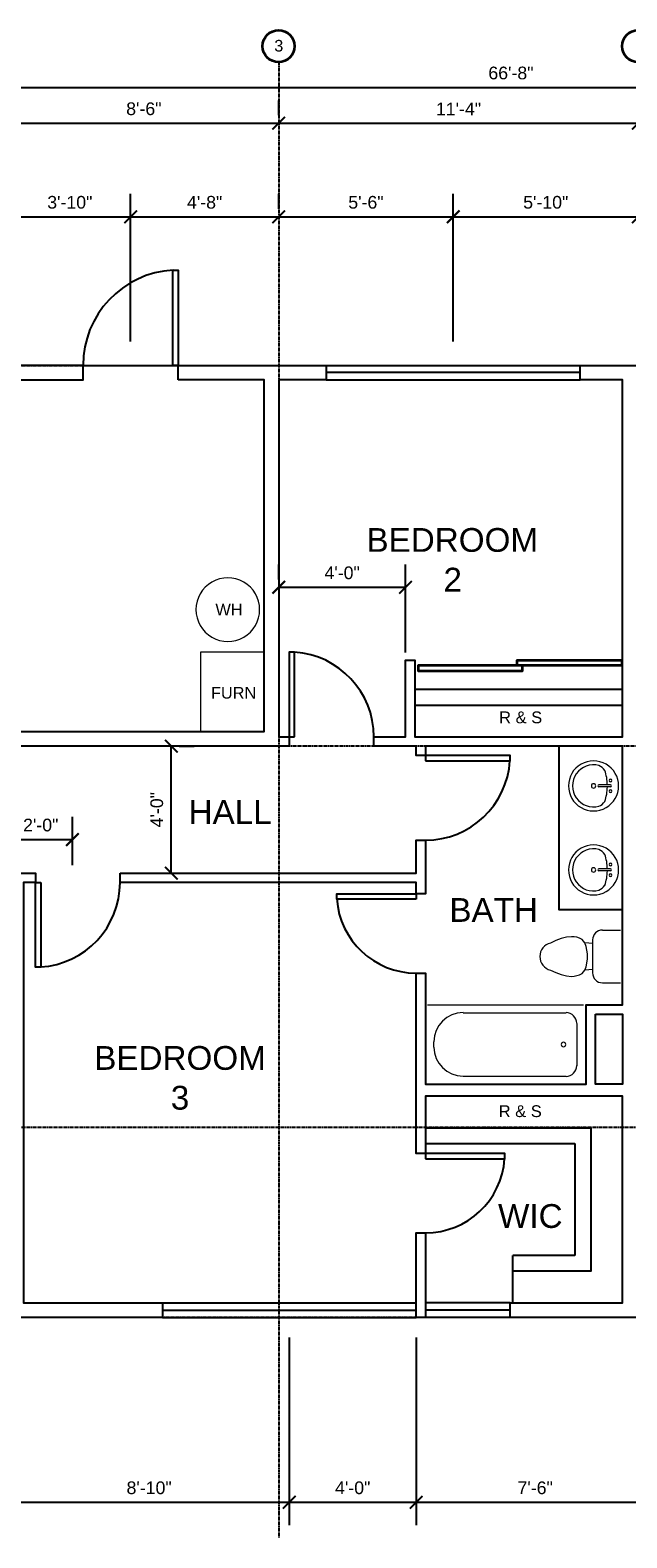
# Model space of a CAD drawing. Header units: inches. Extents: x 262 to 1391, y 263 to 833.
# Tile 2 of 4: x 609 to 835, y 263 to 833. Entities that reach past the tile are written whole.
import ezdxf

# ---------------------------------------------------------------- set-up
doc = ezdxf.new("R2010")
doc.units = ezdxf.units.IN
doc.header["$MEASUREMENT"] = 0
doc.linetypes.add('CENTER', pattern=[2, 1.25, -0.25, 0.25, -0.25])
doc.linetypes.add('HIDDEN', pattern=[0.375, 0.25, -0.125])
for name, color, linetype in [('A-CASEWORK', 4, 'Continuous'), ('A-DIM', 1, 'Continuous'), ('A-DOOR', 2, 'Continuous'), ('A-EQUIPMENT', 6, 'Continuous'), ('A-GLAZING', 3, 'Continuous'), ('A-GRID', 7, 'CENTER'), ('A-GRID-LABEL', 7, 'Continuous'), ('A-LABEL', 7, 'Continuous'), ('A-PLUMBING', 4, 'Continuous'), ('A-ROOM-LABEL', 7, 'Continuous'), ('A-STAIR', 6, 'Continuous'), ('A-WALL', 5, 'Continuous')]:
    doc.layers.add(name, color=color, linetype=linetype)
doc.styles.add('PDF Arial', font='arial.ttf')
doc.styles.get("Standard").update_dxf_attribs({"font": 'arial.ttf'})
doc.dimstyles.new('Arch-Dim', dxfattribs={"dimtxt": 0.1, "dimasz": 0.1, "dimexe": 0.18, "dimexo": 0.0625, "dimgap": 0.0625, "dimtad": 1, "dimdec": 0, "dimzin": 3, "dimdsep": 46, "dimlunit": 4, "dimtxsty": 'Standard', "dimblk": 'ARCHTICK', "dimcen": 0, "dimadec": 0, "dimazin": 0, "dimtfac": 1, "dimtdec": 0, "dimtofl": 0, "dimtmove": 0, "dimatfit": 3, "dimfxl": 1, "dimtolj": 1, "dimtzin": 0, "dimarcsym": 0})

# ---------------------------------------------------------------- blocks, each defined once
blk = doc.blocks.new('_ArchTick')
at = {"color": 0, "linetype": 'ByBlock', "const_width": 0.15}
blk.add_lwpolyline([(-0.5, -0.5), (0.5, 0.5)], dxfattribs=at)
blk = doc.blocks.new('*D99')
at = {"layer": 'A-DIM', "color": 0, "lineweight": -2, "transparency": 16777216}
for p, q in [((600.95, 800.91), (600.95, 806.55)), ((702.94, 800.91), (702.94, 806.55)), ((600.95, 797.91), (702.94, 797.91))]:
    blk.add_line(p, q, dxfattribs=at)
at = {"layer": 'Defpoints', "color": 0, "transparency": 16777216}
for p in [(600.95, 797.91), (702.94, 797.91), (702.94, 797.91)]:
    blk.add_point(p, dxfattribs=at)
at = {"layer": 'A-DIM', "color": 0, "lineweight": -2, "transparency": 16777216, "xscale": 4.800000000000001, "yscale": 4.800000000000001, "zscale": 4.800000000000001, "rotation": 180}
blk.add_blockref('_ArchTick', (600.95, 797.91), dxfattribs=at)
at = {"layer": 'A-DIM', "color": 0, "lineweight": -2, "transparency": 16777216, "xscale": 4.800000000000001, "yscale": 4.800000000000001, "zscale": 4.800000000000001}
blk.add_blockref('_ArchTick', (702.94, 797.91), dxfattribs=at)
at = {"layer": 'A-DIM', "color": 0, "transparency": 16777216, "insert": (651.94, 803.36), "char_height": 4.8, "attachment_point": 5}
blk.add_mtext('\\A1;8\'-6"', dxfattribs=at)
blk = doc.blocks.new('*D100')
at = {"layer": 'A-DIM', "color": 0, "lineweight": -2, "transparency": 16777216}
for p, q in [((702.94, 800.91), (702.94, 806.55)), ((838.94, 800.91), (838.94, 806.55)), ((702.94, 797.91), (838.94, 797.91))]:
    blk.add_line(p, q, dxfattribs=at)
at = {"layer": 'Defpoints', "color": 0, "transparency": 16777216}
for p in [(702.94, 797.91), (838.94, 797.91), (838.94, 797.91)]:
    blk.add_point(p, dxfattribs=at)
at = {"layer": 'A-DIM', "color": 0, "lineweight": -2, "transparency": 16777216, "xscale": 4.800000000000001, "yscale": 4.800000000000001, "zscale": 4.800000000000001, "rotation": 180}
blk.add_blockref('_ArchTick', (702.94, 797.91), dxfattribs=at)
at = {"layer": 'A-DIM', "color": 0, "lineweight": -2, "transparency": 16777216, "xscale": 4.800000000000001, "yscale": 4.800000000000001, "zscale": 4.800000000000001}
blk.add_blockref('_ArchTick', (838.94, 797.91), dxfattribs=at)
at = {"layer": 'A-DIM', "color": 0, "transparency": 16777216, "insert": (770.94, 803.32), "char_height": 4.8, "attachment_point": 5}
blk.add_mtext('\\A1;11\'-4"', dxfattribs=at)
blk = doc.blocks.new('*D104')
at = {"layer": 'A-DIM', "color": 0, "lineweight": -2, "transparency": 16777216}
for p, q in [((438.95, 814.43), (438.95, 820.07)), ((1238.92, 814.43), (1238.92, 820.07)), ((438.95, 811.43), (1238.92, 811.43))]:
    blk.add_line(p, q, dxfattribs=at)
at = {"layer": 'Defpoints', "color": 0, "transparency": 16777216}
for p in [(438.95, 811.43), (1238.92, 811.43), (1238.92, 811.43)]:
    blk.add_point(p, dxfattribs=at)
at = {"layer": 'A-DIM', "color": 0, "lineweight": -2, "transparency": 16777216, "xscale": 4.800000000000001, "yscale": 4.800000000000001, "zscale": 4.800000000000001, "rotation": 180}
blk.add_blockref('_ArchTick', (438.95, 811.43), dxfattribs=at)
at = {"layer": 'A-DIM', "color": 0, "lineweight": -2, "transparency": 16777216, "xscale": 4.800000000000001, "yscale": 4.800000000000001, "zscale": 4.800000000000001}
blk.add_blockref('_ArchTick', (1238.92, 811.43), dxfattribs=at)
at = {"layer": 'A-DIM', "color": 0, "transparency": 16777216, "insert": (790.77, 816.88), "char_height": 4.8, "attachment_point": 5}
blk.add_mtext('\\A1;66\'-8"', dxfattribs=at)
blk = doc.blocks.new('*D107')
at = {"layer": 'A-DIM', "color": 0, "lineweight": -2, "transparency": 16777216}
for p, q in [((600.95, 765.55), (600.95, 771.19)), ((646.94, 715.39), (646.94, 771.19)), ((600.95, 762.55), (646.94, 762.55))]:
    blk.add_line(p, q, dxfattribs=at)
at = {"layer": 'Defpoints', "color": 0, "transparency": 16777216}
for p in [(600.95, 762.55), (646.94, 762.55), (646.94, 712.39)]:
    blk.add_point(p, dxfattribs=at)
at = {"layer": 'A-DIM', "color": 0, "lineweight": -2, "transparency": 16777216, "xscale": 4.800000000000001, "yscale": 4.800000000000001, "zscale": 4.800000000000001, "rotation": 180}
blk.add_blockref('_ArchTick', (600.95, 762.55), dxfattribs=at)
at = {"layer": 'A-DIM', "color": 0, "lineweight": -2, "transparency": 16777216, "xscale": 4.800000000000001, "yscale": 4.800000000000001, "zscale": 4.800000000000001}
blk.add_blockref('_ArchTick', (646.94, 762.55), dxfattribs=at)
at = {"layer": 'A-DIM', "color": 0, "transparency": 16777216, "insert": (623.95, 768), "char_height": 4.8, "attachment_point": 5}
blk.add_mtext('\\A1;3\'-10"', dxfattribs=at)
blk = doc.blocks.new('*D108')
at = {"layer": 'A-DIM', "color": 0, "lineweight": -2, "transparency": 16777216}
for p, q in [((646.94, 715.39), (646.94, 771.19)), ((702.94, 765.55), (702.94, 771.19)), ((646.94, 762.55), (702.94, 762.55))]:
    blk.add_line(p, q, dxfattribs=at)
at = {"layer": 'Defpoints', "color": 0, "transparency": 16777216}
for p in [(702.94, 762.55), (702.94, 762.55), (646.94, 712.39)]:
    blk.add_point(p, dxfattribs=at)
at = {"layer": 'A-DIM', "color": 0, "lineweight": -2, "transparency": 16777216, "xscale": 4.800000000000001, "yscale": 4.800000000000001, "zscale": 4.800000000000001, "rotation": 180}
blk.add_blockref('_ArchTick', (646.94, 762.55), dxfattribs=at)
at = {"layer": 'A-DIM', "color": 0, "lineweight": -2, "transparency": 16777216, "xscale": 4.800000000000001, "yscale": 4.800000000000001, "zscale": 4.800000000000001}
blk.add_blockref('_ArchTick', (702.94, 762.55), dxfattribs=at)
at = {"layer": 'A-DIM', "color": 0, "transparency": 16777216, "insert": (674.94, 768), "char_height": 4.8, "attachment_point": 5}
blk.add_mtext('\\A1;4\'-8"', dxfattribs=at)
blk = doc.blocks.new('*D74')
at = {"layer": 'A-DIM', "color": 0, "lineweight": -2, "transparency": 16777216}
for p, q in [((702.94, 765.55), (702.94, 771.19)), ((768.94, 715.39), (768.94, 771.19)), ((702.94, 762.55), (768.94, 762.55))]:
    blk.add_line(p, q, dxfattribs=at)
at = {"layer": 'Defpoints', "color": 0, "transparency": 16777216}
for p in [(702.94, 762.55), (768.94, 762.55), (768.94, 712.39)]:
    blk.add_point(p, dxfattribs=at)
at = {"layer": 'A-DIM', "color": 0, "lineweight": -2, "transparency": 16777216, "xscale": 4.800000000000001, "yscale": 4.800000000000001, "zscale": 4.800000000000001, "rotation": 180}
blk.add_blockref('_ArchTick', (702.94, 762.55), dxfattribs=at)
at = {"layer": 'A-DIM', "color": 0, "lineweight": -2, "transparency": 16777216, "xscale": 4.800000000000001, "yscale": 4.800000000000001, "zscale": 4.800000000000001}
blk.add_blockref('_ArchTick', (768.94, 762.55), dxfattribs=at)
at = {"layer": 'A-DIM', "color": 0, "transparency": 16777216, "insert": (735.94, 768), "char_height": 4.8, "attachment_point": 5}
blk.add_mtext('\\A1;5\'-6"', dxfattribs=at)
blk = doc.blocks.new('*D75')
at = {"layer": 'A-DIM', "color": 0, "lineweight": -2, "transparency": 16777216}
for p, q in [((768.94, 715.39), (768.94, 771.19)), ((838.94, 765.55), (838.94, 771.19)), ((768.94, 762.55), (838.94, 762.55))]:
    blk.add_line(p, q, dxfattribs=at)
at = {"layer": 'Defpoints', "color": 0, "transparency": 16777216}
for p in [(838.94, 762.55), (838.94, 762.55), (768.94, 712.39)]:
    blk.add_point(p, dxfattribs=at)
at = {"layer": 'A-DIM', "color": 0, "lineweight": -2, "transparency": 16777216, "xscale": 4.800000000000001, "yscale": 4.800000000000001, "zscale": 4.800000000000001, "rotation": 180}
blk.add_blockref('_ArchTick', (768.94, 762.55), dxfattribs=at)
at = {"layer": 'A-DIM', "color": 0, "lineweight": -2, "transparency": 16777216, "xscale": 4.800000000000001, "yscale": 4.800000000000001, "zscale": 4.800000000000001}
blk.add_blockref('_ArchTick', (838.94, 762.55), dxfattribs=at)
at = {"layer": 'A-DIM', "color": 0, "transparency": 16777216, "insert": (803.94, 768), "char_height": 4.8, "attachment_point": 5}
blk.add_mtext('\\A1;5\'-10"', dxfattribs=at)
blk = doc.blocks.new('*D94')
at = {"layer": 'A-DIM', "color": 0, "lineweight": -2, "transparency": 16777216}
for p, q in [((600.95, 517.4), (600.95, 535.76)), ((624.95, 517.4), (624.95, 535.76)), ((600.95, 527.12), (624.95, 527.12))]:
    blk.add_line(p, q, dxfattribs=at)
at = {"layer": 'Defpoints', "color": 0, "transparency": 16777216}
for p in [(624.95, 527.12), (600.95, 514.4), (624.95, 514.4)]:
    blk.add_point(p, dxfattribs=at)
at = {"layer": 'A-DIM', "color": 0, "lineweight": -2, "transparency": 16777216, "xscale": 4.800000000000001, "yscale": 4.800000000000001, "zscale": 4.800000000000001, "rotation": 180}
blk.add_blockref('_ArchTick', (600.95, 527.12), dxfattribs=at)
at = {"layer": 'A-DIM', "color": 0, "lineweight": -2, "transparency": 16777216, "xscale": 4.800000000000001, "yscale": 4.800000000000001, "zscale": 4.800000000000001}
blk.add_blockref('_ArchTick', (624.95, 527.12), dxfattribs=at)
at = {"layer": 'A-DIM', "color": 0, "transparency": 16777216, "insert": (612.95, 532.57), "char_height": 4.8, "attachment_point": 5}
blk.add_mtext('\\A1;2\'-0"', dxfattribs=at)
blk = doc.blocks.new('*D95')
at = {"layer": 'A-DIM', "color": 0, "lineweight": -2, "transparency": 16777216}
for p, q in [((662.3, 514.4), (662.3, 562.41)), ((665.3, 562.41), (670.94, 562.41)), ((665.3, 514.4), (670.94, 514.4))]:
    blk.add_line(p, q, dxfattribs=at)
at = {"layer": 'Defpoints', "color": 0, "transparency": 16777216}
for p in [(662.3, 562.41), (662.3, 562.41), (662.3, 514.4)]:
    blk.add_point(p, dxfattribs=at)
at = {"layer": 'A-DIM', "color": 0, "lineweight": -2, "transparency": 16777216, "xscale": 4.800000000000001, "yscale": 4.800000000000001, "zscale": 4.800000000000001}
for p, rotation in [((662.3, 562.41), 90), ((662.3, 514.4), 270)]:
    blk.add_blockref('_ArchTick', p, dxfattribs=dict(at, rotation=rotation))
at = {"layer": 'A-DIM', "color": 0, "transparency": 16777216, "insert": (656.85, 538.4), "char_height": 4.8, "attachment_point": 5, "rotation": 90}
blk.add_mtext('\\A1;4\'-0"', dxfattribs=at)
blk = doc.blocks.new('*D97')
at = {"layer": 'A-DIM', "color": 0, "lineweight": -2, "transparency": 16777216}
for p, q in [((702.94, 625.47), (702.94, 631.11)), ((750.94, 597.87), (750.94, 631.11)), ((702.94, 622.47), (750.94, 622.47))]:
    blk.add_line(p, q, dxfattribs=at)
at = {"layer": 'Defpoints', "color": 0, "transparency": 16777216}
for p in [(702.94, 622.47), (750.94, 622.47), (750.94, 594.87)]:
    blk.add_point(p, dxfattribs=at)
at = {"layer": 'A-DIM', "color": 0, "lineweight": -2, "transparency": 16777216, "xscale": 4.800000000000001, "yscale": 4.800000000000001, "zscale": 4.800000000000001, "rotation": 180}
blk.add_blockref('_ArchTick', (702.94, 622.47), dxfattribs=at)
at = {"layer": 'A-DIM', "color": 0, "lineweight": -2, "transparency": 16777216, "xscale": 4.800000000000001, "yscale": 4.800000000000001, "zscale": 4.800000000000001}
blk.add_blockref('_ArchTick', (750.94, 622.47), dxfattribs=at)
at = {"layer": 'A-DIM', "color": 0, "transparency": 16777216, "insert": (726.94, 627.92), "char_height": 4.8, "attachment_point": 5}
blk.add_mtext('\\A1;4\'-0"', dxfattribs=at)
blk = doc.blocks.new('*D63')
at = {"layer": 'A-DIM', "color": 0, "lineweight": -2, "transparency": 16777216}
for p, q in [((706.94, 338.92), (706.94, 267.93)), ((600.95, 277.17), (600.95, 267.93)), ((600.95, 276.57), (706.94, 276.57))]:
    blk.add_line(p, q, dxfattribs=at)
at = {"layer": 'Defpoints', "color": 0, "transparency": 16777216}
for p in [(706.94, 341.92), (600.95, 280.17), (706.94, 276.57)]:
    blk.add_point(p, dxfattribs=at)
at = {"layer": 'A-DIM', "color": 0, "lineweight": -2, "transparency": 16777216, "xscale": 4.800000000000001, "yscale": 4.800000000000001, "zscale": 4.800000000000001, "rotation": 180}
blk.add_blockref('_ArchTick', (600.95, 276.57), dxfattribs=at)
at = {"layer": 'A-DIM', "color": 0, "lineweight": -2, "transparency": 16777216, "xscale": 4.800000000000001, "yscale": 4.800000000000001, "zscale": 4.800000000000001}
blk.add_blockref('_ArchTick', (706.94, 276.57), dxfattribs=at)
at = {"layer": 'A-DIM', "color": 0, "transparency": 16777216, "insert": (653.94, 282.02), "char_height": 4.8, "attachment_point": 5}
blk.add_mtext('\\A1;8\'-10"', dxfattribs=at)
blk = doc.blocks.new('*D64')
at = {"layer": 'A-DIM', "color": 0, "lineweight": -2, "transparency": 16777216}
for p, q in [((706.94, 338.92), (706.94, 267.93)), ((754.94, 338.92), (754.94, 267.93)), ((706.94, 276.57), (754.94, 276.57))]:
    blk.add_line(p, q, dxfattribs=at)
at = {"layer": 'Defpoints', "color": 0, "transparency": 16777216}
for p in [(706.94, 341.92), (754.94, 341.92), (754.94, 276.57)]:
    blk.add_point(p, dxfattribs=at)
at = {"layer": 'A-DIM', "color": 0, "lineweight": -2, "transparency": 16777216, "xscale": 4.800000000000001, "yscale": 4.800000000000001, "zscale": 4.800000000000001, "rotation": 180}
blk.add_blockref('_ArchTick', (706.94, 276.57), dxfattribs=at)
at = {"layer": 'A-DIM', "color": 0, "lineweight": -2, "transparency": 16777216, "xscale": 4.800000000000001, "yscale": 4.800000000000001, "zscale": 4.800000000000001}
blk.add_blockref('_ArchTick', (754.94, 276.57), dxfattribs=at)
at = {"layer": 'A-DIM', "color": 0, "transparency": 16777216, "insert": (730.94, 282.02), "char_height": 4.8, "attachment_point": 5}
blk.add_mtext('\\A1;4\'-0"', dxfattribs=at)
blk = doc.blocks.new('*D65')
at = {"layer": 'A-DIM', "color": 0, "lineweight": -2, "transparency": 16777216}
for p, q in [((844.94, 343.4), (844.94, 267.93)), ((754.94, 338.92), (754.94, 267.93)), ((754.94, 276.57), (844.94, 276.57))]:
    blk.add_line(p, q, dxfattribs=at)
at = {"layer": 'Defpoints', "color": 0, "transparency": 16777216}
for p in [(844.94, 346.4), (754.94, 341.92), (844.94, 276.57)]:
    blk.add_point(p, dxfattribs=at)
at = {"layer": 'A-DIM', "color": 0, "lineweight": -2, "transparency": 16777216, "xscale": 4.800000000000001, "yscale": 4.800000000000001, "zscale": 4.800000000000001, "rotation": 180}
blk.add_blockref('_ArchTick', (754.94, 276.57), dxfattribs=at)
at = {"layer": 'A-DIM', "color": 0, "lineweight": -2, "transparency": 16777216, "xscale": 4.800000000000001, "yscale": 4.800000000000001, "zscale": 4.800000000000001}
blk.add_blockref('_ArchTick', (844.94, 276.57), dxfattribs=at)
at = {"layer": 'A-DIM', "color": 0, "transparency": 16777216, "insert": (799.94, 282.02), "char_height": 4.8, "attachment_point": 5}
blk.add_mtext('\\A1;7\'-6"', dxfattribs=at)

msp = doc.modelspace()

# ---------------------------------------------------------------- linework, layer by layer
at = {"layer": 'A-CASEWORK', "linetype": 'HIDDEN'}
for points in [[(754.46, 583.914), (832.937, 583.914)], [(758.22, 412.161), (814.938, 412.161), (814.938, 369.923), (791.419, 369.923), (791.419, 363.923)]]:
    msp.add_lwpolyline(points, dxfattribs=at)
at = {"layer": 'A-CASEWORK'}
for points in [[(754.46, 577.914), (832.937, 577.914)], [(808.938, 562.395), (808.938, 500.638), (832.937, 500.638)], [(758.22, 418.161), (820.938, 418.161), (820.938, 363.923), (791.419, 363.923), (791.419, 351.923)]]:
    msp.add_lwpolyline(points, dxfattribs=at)
at = {"layer": 'A-DOOR', "lineweight": 25}
for points in [[(662.944, 706.389), (662.944, 742.388), (664.944, 742.388), (664.944, 706.389)], [(708.942, 565.915), (708.942, 597.914), (706.942, 597.914), (706.942, 565.915)], [(758.46, 556.875), (790.459, 556.875), (790.459, 558.875), (758.46, 558.875)], [(612.946, 510.877), (612.946, 478.878), (610.946, 478.878), (610.946, 510.877)], [(754.94, 504.637), (724.941, 504.637), (724.941, 506.637), (754.94, 506.637)], [(758.46, 406.401), (788.459, 406.401), (788.459, 408.401), (758.46, 408.401)]]:
    msp.add_lwpolyline(points, close=True, dxfattribs=at)
at = {"layer": 'A-DOOR', "lineweight": 35}
msp.add_lwpolyline([(795.179, 592.874), (793.179, 592.874), (793.179, 594.874), (832.697, 594.874), (832.697, 592.874), (755.66, 592.874), (755.66, 590.874), (795.179, 590.874)], close=True, dxfattribs=at)
at = {"layer": 'A-DOOR', "lineweight": 25}
for centre, radius, start, end in [((664.984, 706.389), 36.038, 93.18044, 180.00008), ((706.902, 565.955), 32.039, 360, 86.42395), ((758.42, 558.915), 32.039, 270, 356.42395), ((610.906, 510.917), 32.039, 273.57605, 0), ((754.9, 506.677), 30.039, 183.81225, 270), ((758.42, 408.441), 30.039, 270, 356.18775)]:
    msp.add_arc(centre, radius, start, end, dxfattribs=at)
at = {"layer": 'A-EQUIPMENT', "lineweight": 18}
msp.add_lwpolyline([(671.664, 614.033, 1.0000024), (695.743, 614.033, 1.0000024)], format="xyb", close=True, dxfattribs=at)
msp.add_lwpolyline([(673.423, 597.914), (673.423, 567.915), (697.423, 567.915), (697.423, 597.914)], close=True, dxfattribs=at)
at = {"layer": 'A-GLAZING'}
for p, q in [((720.942, 706.389), (816.938, 706.389)), ((816.938, 703.629), (720.942, 703.629)), ((720.942, 700.869), (816.938, 700.869)), ((658.944, 351.923), (754.94, 351.923)), ((658.944, 349.164), (754.94, 349.164)), ((790.459, 351.923), (758.453, 351.923)), ((790.459, 349.164), (758.457, 349.164)), ((658.944, 346.404), (754.94, 346.404)), ((790.459, 346.404), (758.46, 346.404))]:
    msp.add_line(p, q, dxfattribs=at)
at = {"layer": 'A-GRID'}
for p, q in [((702.942, 821.025), (702.942, 263.127)), ((273.839, 706.389), (1391.395, 706.389)), ((1391.395, 562.395), (273.839, 562.395)), ((273.839, 418.401), (1391.395, 418.401)), ((1391.395, 346.404), (273.839, 346.404))]:
    msp.add_line(p, q, dxfattribs=at)
at = {"layer": 'A-GRID-LABEL', "lineweight": 35}
for centre in [(702.902, 827.064), (838.897, 827.064)]:
    msp.add_circle(centre, 6.04, dxfattribs=at)
at = {"layer": 'A-PLUMBING', "lineweight": 18}
for points in [[(812.538, 547.396, 1.0000001), (831.497, 547.396, 1.0000001)], [(822.018, 548.236, 1), (822.018, 546.556, 1)], [(828.417, 549.916, 0.9999998), (828.417, 548.876, 0.9999998)], [(828.417, 545.916, 0.9999998), (828.417, 544.876, 0.9999998)], [(812.538, 515.637, 1.0000001), (831.497, 515.637, 1.0000001)], [(822.018, 516.477, 1), (822.018, 514.797, 1)], [(828.417, 518.157, 0.9999998), (828.417, 517.117, 0.9999998)], [(828.417, 514.157, 0.9999998), (828.417, 513.117, 0.9999998)], [(805.738, 477.758), (807.738, 476.798), (809.738, 476.078), (811.738, 475.599), (813.738, 475.359), (814.698, 475.439), (815.738, 475.679), (816.698, 475.918), (817.738, 476.478), (818.698, 477.678), (819.178, 479.038), (819.738, 481.918), (819.738, 483.918), (819.178, 486.718), (818.698, 488.078), (817.738, 489.278), (816.698, 489.838), (815.738, 490.158), (814.698, 490.318), (813.738, 490.398), (811.738, 490.238), (809.738, 489.678), (807.738, 488.958), (805.738, 487.998, 0.7855284)], [(810.658, 448.8, 1), (810.658, 450.48, 1)]]:
    msp.add_lwpolyline(points, format="xyb", close=True, dxfattribs=at)
for points in [[(827.253, 547.771, 0.0787064), (826.266, 553.252, 0.1826166), (823.998, 555.078)], [(823.998, 539.713, 0.1826165), (826.267, 541.541, 0.0787065), (827.253, 547.022)], [(827.253, 516.012, 0.0787064), (826.266, 521.493, 0.1826166), (823.998, 523.319)]]:
    msp.add_lwpolyline(points, format="xyb", dxfattribs=at)
for points in [[(828.457, 547.756), (824.057, 547.756)], [(828.457, 547.036), (824.057, 547.036)], [(828.457, 515.997), (824.057, 515.997)], [(828.457, 515.277), (824.057, 515.277)], [(825.417, 492.878), (832.217, 492.878)], [(821.738, 487.758), (818.698, 488.078)], [(821.738, 476.638), (821.738, 489.118)], [(821.738, 477.998), (818.698, 477.678)], [(832.217, 472.879), (825.417, 472.879)], [(759.18, 464.639), (818.218, 464.639)], [(772.699, 461.599), (811.658, 461.599)], [(815.658, 457.599), (815.658, 441.6)], [(761.66, 448.64), (761.66, 450.64)], [(811.658, 437.6), (772.699, 437.6)]]:
    msp.add_lwpolyline(points, dxfattribs=at)
for centre, radius, start, end in [((822.018, 547.396), 7.96, 75.30579, 284.69421), ((824.017, 547.396), 0.36, 90.00002, 269.99998), ((828.417, 547.396), 0.36, 270.00002, 89.99998), ((822.018, 515.637), 7.96, 75.30579, 284.69421), ((824.017, 515.637), 0.36, 90.00002, 269.99998), ((809.458, 515.637), 17.799, 340.7959, 358.79699), ((828.417, 515.637), 0.36, 270.00002, 89.99998), ((822.737, 511.957), 4.12, 287.81433, 329.2108), ((825.377, 489.158), 3.72, 90, 180), ((825.377, 476.678), 3.72, 180, 270), ((772.659, 450.68), 11, 90, 180), ((811.618, 457.639), 4.04, 360, 90), ((772.659, 448.68), 11, 180, 270), ((811.618, 441.64), 4.04, 270, 0)]:
    msp.add_arc(centre, radius, start, end, dxfattribs=at)
at = {"layer": 'A-STAIR'}
msp.add_lwpolyline([(628.945, 706.389), (664.944, 706.389)], dxfattribs=at)
at = {"layer": 'A-WALL'}
for points in [[(520.95, 706.389), (520.95, 700.869), (628.945, 700.869), (628.945, 706.389)], [(664.944, 700.869), (664.944, 706.389), (720.942, 706.389), (720.942, 700.869), (702.942, 700.869), (702.942, 565.915), (706.942, 565.915), (706.942, 562.395), (586.707, 562.435), (586.707, 567.915), (697.423, 567.915), (697.423, 700.869)], [(642.945, 514.397), (754.94, 514.397), (754.94, 526.876), (758.42, 526.876), (758.46, 506.637), (754.94, 506.637), (754.94, 510.877), (642.945, 510.917)], [(658.944, 351.923), (658.944, 346.404), (600.946, 346.404), (600.946, 418.401), (596.947, 418.401), (596.947, 424.401), (600.946, 424.401), (600.946, 514.397), (610.946, 514.397), (610.946, 510.877), (606.466, 510.877), (606.466, 351.923)], [(822.697, 461.119), (832.937, 461.119), (832.937, 434.64), (822.697, 434.64)], [(754.94, 346.404), (754.94, 378.402), (758.42, 378.402), (758.46, 346.404)]]:
    msp.add_lwpolyline(points, close=True, dxfattribs=at)
msp.add_lwpolyline([(844.937, 346.404), (790.459, 346.404), (790.459, 351.923), (832.937, 351.923), (832.937, 430.16), (758.46, 430.16), (758.46, 408.401), (754.94, 408.401), (754.9, 476.638), (758.46, 476.638), (758.46, 434.64), (819.178, 434.64), (819.178, 464.639), (832.937, 464.639), (832.937, 562.395), (758.46, 562.395), (758.46, 558.875), (754.94, 558.875), (754.94, 562.395), (738.941, 562.395), (738.941, 565.915), (750.94, 565.915), (750.94, 594.874), (754.46, 594.874), (754.46, 565.915), (832.937, 565.915), (832.937, 700.869), (816.938, 700.869), (816.938, 706.389), (860.936, 706.389)], dxfattribs=at)

# ---------------------------------------------------------------- texts
at = {"layer": 'A-GRID-LABEL', "insert": (701.262, 824.951), "char_height": 4.409, "attachment_point": 7, "style": 'PDF Arial'}
msp.add_mtext('3', dxfattribs=at)
at = {"layer": 'A-LABEL', "attachment_point": 7, "style": 'PDF Arial'}
for s, insert, char_height in [('WH', (679.023, 611.833), 4.4093), ('FURN', (677.343, 580.32), 4.4093), ('R & S', (786.299, 571.009), 4.4665), ('R & S', (786.139, 422.135), 4.4665)]:
    msp.add_mtext(s, dxfattribs=dict(at, insert=insert, char_height=char_height))
at = {"layer": 'A-ROOM-LABEL', "attachment_point": 7, "style": 'PDF Arial'}
for s, insert, char_height in [('BEDROOM', (736.141, 635.761), 8.9903), ('2', (765.26, 620.873), 8.99), ('HALL', (668.864, 533.036), 8.9903), ('BATH', (767.5, 495.998), 8.9903), ('BEDROOM', (633.185, 439.929), 8.9903), ('3', (662.144, 424.89), 8.99), ('WIC', (785.899, 380.172), 8.9903)]:
    msp.add_mtext(s, dxfattribs=dict(at, insert=insert, char_height=char_height))

# ---------------------------------------------------------------- dimensions: what is measured, and where the dimension line sits
at = {"layer": 'A-DIM'}
dim = msp.add_linear_dim(base=(1238.921, 811.425), p1=(438.953, 811.425), p2=(1238.921, 811.425), dimstyle='Arch-Dim', dxfattribs=at)
dim.commit()
dim.dimension.update_dxf_attribs({"geometry": '*D104', "text_midpoint": (790.771, 811.425), "dimtype": 160})
for base, p1, p2, picture, middle in [((702.942, 797.906), (600.946, 797.906), (702.942, 797.906), '*D99', (651.944, 803.356)), ((838.937, 797.906), (702.942, 797.906), (838.937, 797.906), '*D100', (770.94, 803.315)), ((646.945, 762.547), (600.946, 762.547), (646.945, 712.389), '*D107', (623.945, 767.999)), ((702.942, 762.547), (646.945, 712.389), (702.942, 762.547), '*D108', (674.943, 767.998)), ((768.94, 762.547), (702.942, 762.547), (768.94, 712.389), '*D74', (735.941, 767.998)), ((838.937, 762.547), (768.94, 712.389), (838.937, 762.547), '*D75', (803.938, 767.998)), ((750.94, 622.473), (702.942, 622.473), (750.94, 594.874), '*D97', (726.941, 627.923)), ((624.945, 527.116), (600.946, 514.397), (624.945, 514.397), '*D94', (612.946, 532.567)), ((844.937, 276.566), (754.94, 341.924), (844.937, 346.404), '*D65', (799.938, 282.017)), ((706.942, 276.566), (600.946, 280.166), (706.942, 341.924), '*D63', (653.944, 282.017)), ((754.94, 276.566), (706.942, 341.924), (754.94, 341.924), '*D64', (730.941, 282.017))]:
    dim = msp.add_linear_dim(base=base, p1=p1, p2=p2, dimstyle='Arch-Dim', dxfattribs=at)
    dim.commit()
    dim.dimension.update_dxf_attribs({"geometry": picture, "text_midpoint": middle})
dim = msp.add_linear_dim(base=(662.304, 562.41), p1=(662.304, 514.397), p2=(662.304, 562.41), angle=90, dimstyle='Arch-Dim', dxfattribs=at)
dim.commit()
dim.dimension.update_dxf_attribs({"geometry": '*D95', "text_midpoint": (656.853, 538.403)})

doc.saveas('drawing.dxf')
